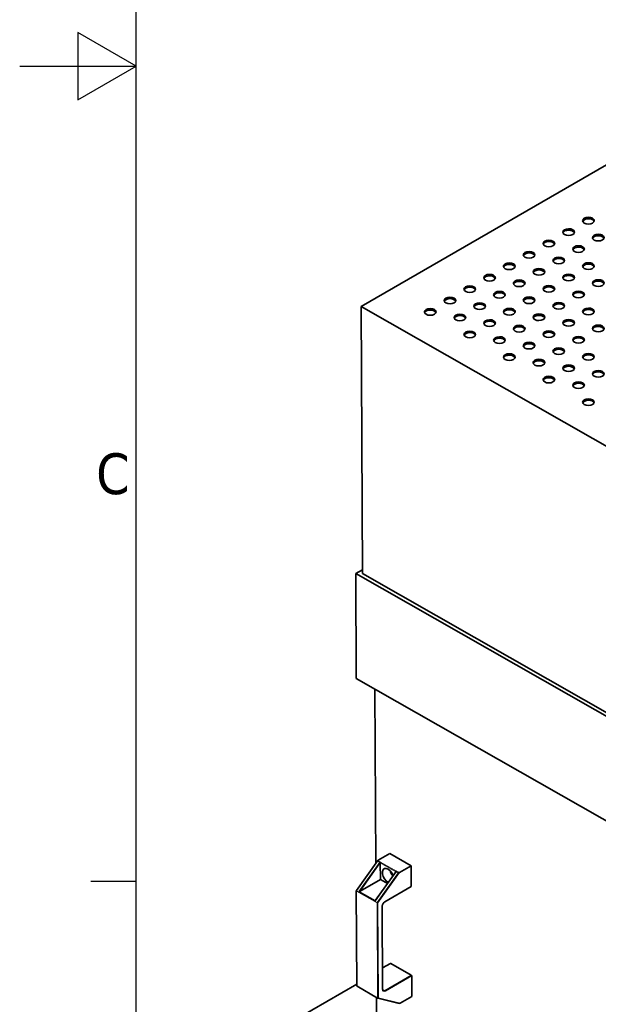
# Model space of a CAD drawing. Header units: millimetres. Extents: x 0 to 5940, y 0 to 4200.
# Tile 4 of 19: x 0 to 497, y 1294 to 2140. Entities that reach past the tile are written whole.
import ezdxf

# ---------------------------------------------------------------- set-up
doc = ezdxf.new("R2010")
doc.units = ezdxf.units.MM
doc.header["$LTSCALE"] = 10
doc.layers.get('0').update_dxf_attribs({"lineweight": 25})
for name, color, linetype, lineweight in [('Geometria schizzo (ISO)', 7, 'Continuous', 25), ('Simbolo (ISO)', 7, 'Continuous', 25), ('Spigoli visibili(ISO)', 7, 'Continuous', 35)]:
    doc.layers.add(name, color=color, linetype=linetype, lineweight=lineweight)
doc.layers.add('Spigoli tangenti visibili(ISO)', color=7, linetype='Continuous', lineweight=15, true_color=0x00803f)
doc.styles.add('Testo nota (ISO)', font='tahoma.ttf')

# ---------------------------------------------------------------- blocks, each defined once
blk = doc.blocks.new('Bordi Bordo di default')
at = {"layer": 'Geometria schizzo (ISO)'}
blk.add_line((10, 140), (6.1, 140), dxfattribs=at)
at = {"layer": 'Geometria schizzo (ISO)', "flags": 128}
for points in [[(10, 10), (10, 410), (584, 410), (584, 10), (10, 10)], [(0, 210), (10, 210), (5, 212.887), (5, 207.113), (10, 210)]]:
    blk.add_lwpolyline(points, dxfattribs=at)
at = {"layer": 'Simbolo (ISO)', "insert": (6.559, 173.188), "char_height": 3.5, "attachment_point": 7, "style": 'Testo nota (ISO)'}
blk.add_mtext('C', dxfattribs=at)

msp = doc.modelspace()

# ---------------------------------------------------------------- linework, layer by layer
at = {"layer": 'Spigoli tangenti visibili(ISO)'}
for p, q in [((289.182, 1391.993), (307.343, 1417.547)), ((309.111, 1416.539), (291.205, 1391.343)), ((292.26, 1391.622), (309.467, 1415.834)), ((309.461, 1415.931), (322.866, 1408.281)), ((323.286, 1408.855), (309.786, 1416.56)), ((305.347, 1383.272), (323.253, 1408.468)), ((325.021, 1407.459), (306.86, 1381.905)), ((307.42, 1381.487), (325.984, 1407.61)), ((336.069, 1395.776), (313.441, 1382.712)), ((289.442, 1310.111), (289.035, 1391.573)), ((289.035, 1391.573), (306.713, 1381.485)), ((306.86, 1381.905), (289.182, 1391.993)), ((291.205, 1391.343), (305.347, 1383.272)), ((305.347, 1383.584), (291.615, 1391.42)), ((306.713, 1381.485), (307.119, 1300.023)), ((307.826, 1300.026), (307.42, 1381.487)), ((310.981, 1378.417), (311.336, 1307.178)), ((311.393, 1325.447), (318.42, 1329.504)), ((336.097, 1319.416), (313.47, 1306.352)), ((313.826, 1305.741), (336.453, 1318.805)), ((307.119, 1300.023), (289.442, 1310.111)), ((313.47, 1306.352), (311.482, 1307.487)), ((326.544, 1295.428), (307.826, 1300.026))]:
    msp.add_line(p, q, dxfattribs=at)
for centre, major_axis, ratio, start_param, end_param in [((289.389, 1391.777), (-0.5, -0.002), 0.5740034, 0, 0.7825247), ((289.389, 1391.777), (-0.408, 0.29), 0.1376384, 5.3388204, 6.2831853), ((289.389, 1391.777), (-0.248, -0.434), 0.5806779, 4.5425119, 5.4948802), ((307.066, 1381.689), (0.248, 0.434), 0.5806779, 1.4009193, 2.3532876), ((307.066, 1381.689), (-0.5, -0.002), 0.5740034, 0.7825247, 2.353321), ((307.066, 1381.689), (-0.408, 0.29), 0.1376384, 3.7680241, 5.3388204), ((313.456, 1379.846), (-1.735, -3.04), 0.5806779, 3.9240839, 5.4948802), ((310.627, 1378.619), (0.5, 0.002), 0.5740034, 5.4949137, 6.2831853), ((313.088, 1382.914), (0.25, -0.433), 0.5773503, 0, 0.7911784), ((289.795, 1310.315), (-0.5, -0.002), 0.5740034, 0, 0.7825247), ((289.795, 1310.315), (-0.248, -0.434), 0.5806779, 5.4948802, 6.2831853), ((310.983, 1307.38), (0.5, 0.002), 0.5740034, 5.4949137, 6.2831853), ((313.811, 1308.607), (-1.735, -3.04), 0.5806779, 5.4948802, 7.0656766), ((313.458, 1308.809), (-1.487, -2.606), 0.5806779, 0, 0.7824913), ((313.472, 1305.943), (0.25, -0.433), 0.5773503, 0.7911784, 2.3619748), ((307.473, 1300.227), (0.5, 0.002), 0.5740034, 3.9241173, 5.4949137), ((307.473, 1300.227), (-0.248, -0.434), 0.5806779, 5.4948802, 6.2831853), ((307.473, 1300.227), (-0.119, -0.486), 0.8032011, 0, 1.3456848)]:
    msp.add_ellipse(centre, major_axis=major_axis, ratio=ratio, start_param=start_param, end_param=end_param, dxfattribs=at)
at = {"layer": 'Spigoli visibili(ISO)'}
for p, q in [((292.966, 1893.629), (711.574, 2135.312)), ((711.567, 1654.744), (292.966, 1893.629)), ((292.966, 1893.629), (294.111, 1664.353)), ((294.095, 1667.591), (288.454, 1664.334)), ((288.454, 1664.334), (712.711, 1422.221)), ((288.904, 1574.261), (288.454, 1664.334)), ((712.711, 1425.468), (294.111, 1664.353)), ((713.161, 1332.148), (288.904, 1574.261)), ((304.905, 1565.13), (305.652, 1415.524)), ((317.596, 1423.873), (307.6, 1418.101)), ((317.596, 1423.873), (335.981, 1413.381)), ((307.309, 1417.857), (288.981, 1392.067)), ((307.343, 1417.547), (309.111, 1416.539)), ((309.538, 1401.598), (309.467, 1415.834)), ((335.981, 1413.381), (325.984, 1407.61)), ((336.069, 1395.776), (335.981, 1413.381)), ((323.064, 1408.559), (305.405, 1383.711)), ((323.219, 1408.777), (323.176, 1408.716)), ((323.253, 1408.468), (325.021, 1407.459)), ((292.26, 1391.622), (309.538, 1401.598)), ((315.641, 1398.115), (309.538, 1401.598)), ((313.338, 1382.481), (335.965, 1395.545)), ((288.889, 1391.775), (289.296, 1310.313)), ((311.483, 1307.382), (311.127, 1378.622)), ((318.172, 1329.528), (311.392, 1325.613)), ((318.42, 1329.504), (336.097, 1319.416)), ((196.438, 1258.114), (289.288, 1311.722)), ((336.541, 1301.2), (336.453, 1318.805)), ((289.548, 1309.881), (307.225, 1299.793)), ((306.227, 1300.363), (306.947, 1156.011)), ((307.354, 1299.742), (325.675, 1295.242)), ((326.544, 1295.428), (336.541, 1301.2))]:
    msp.add_line(p, q, dxfattribs=at)
for centre, start, end in [((289.389, 1391.777), 144.599529, 180.28599), ((289.795, 1310.315), 180.28599, 240.287647), ((307.473, 1300.227), 240.287647, 256.200504)]:
    msp.add_arc(centre, 0.5, start, end, dxfattribs=at)
for centre in [(488.127, 1967.34), (471.157, 1957.542), (496.612, 1952.757), (454.186, 1947.745), (479.642, 1942.959), (437.216, 1937.947), (420.245, 1928.149), (462.671, 1933.161), (488.127, 1928.375), (403.275, 1918.351), (445.701, 1923.363), (471.156, 1918.578), (386.304, 1908.553), (428.73, 1913.565), (454.186, 1908.78), (496.612, 1913.792), (411.76, 1903.767), (479.641, 1903.994), (369.333, 1898.755), (394.789, 1893.969), (437.215, 1898.982), (462.671, 1894.196), (352.363, 1888.957), (377.818, 1884.171), (420.245, 1889.184), (445.7, 1884.398), (488.126, 1889.411), (403.274, 1879.386), (428.73, 1874.6), (471.156, 1879.613), (496.611, 1874.827), (386.303, 1869.588), (454.185, 1869.815), (411.759, 1864.802), (437.215, 1860.017), (479.641, 1865.029), (420.244, 1850.219), (462.67, 1855.231), (488.126, 1850.446), (445.7, 1845.433), (471.155, 1840.648), (496.611, 1835.862), (454.185, 1830.85), (479.64, 1826.064), (488.125, 1811.481)]:
    msp.add_ellipse(centre, major_axis=(-5, -0.025), ratio=0.5740034, dxfattribs=at)
for centre, major_axis, ratio, start_param, end_param in [((488.134, 1966.112), (5, 0.025), 0.5740034, 0.2156523, 2.9259403), ((471.163, 1956.314), (5, 0.025), 0.5740034, 0.2156523, 2.9259403), ((496.619, 1951.529), (5, 0.025), 0.5740034, 0.2156523, 2.9259403), ((454.192, 1946.516), (5, 0.025), 0.5740034, 0.2156523, 2.9259403), ((437.222, 1936.718), (5, 0.025), 0.5740034, 0.2156523, 2.9259403), ((479.648, 1941.731), (5, 0.025), 0.5740034, 0.2156523, 2.9259403), ((420.251, 1926.92), (5, 0.025), 0.5740034, 0.2156523, 2.9259403), ((462.677, 1931.933), (5, 0.025), 0.5740034, 0.2156523, 2.9259403), ((488.133, 1927.147), (5, 0.025), 0.5740034, 0.2156523, 2.9259403), ((403.281, 1917.122), (5, 0.025), 0.5740034, 0.2156523, 2.9259403), ((445.707, 1922.135), (5, 0.025), 0.5740034, 0.2156523, 2.9259403), ((471.162, 1917.349), (5, 0.025), 0.5740034, 0.2156523, 2.9259403), ((428.736, 1912.337), (5, 0.025), 0.5740034, 0.2156523, 2.9259403), ((496.618, 1912.564), (5, 0.025), 0.5740034, 0.2156523, 2.9259403), ((386.31, 1907.324), (5, 0.025), 0.5740034, 0.2156523, 2.9259403), ((411.766, 1902.539), (5, 0.025), 0.5740034, 0.2156523, 2.9259403), ((454.192, 1907.551), (5, 0.025), 0.5740034, 0.2156523, 2.9259403), ((479.647, 1902.766), (5, 0.025), 0.5740034, 0.2156523, 2.9259403), ((369.34, 1897.526), (5, 0.025), 0.5740034, 0.2156523, 2.9259403), ((394.795, 1892.741), (5, 0.025), 0.5740034, 0.2156523, 2.9259403), ((437.221, 1897.753), (5, 0.025), 0.5740034, 0.2156523, 2.9259403), ((462.677, 1892.968), (5, 0.025), 0.5740034, 0.2156523, 2.9259403), ((352.369, 1887.729), (5, 0.025), 0.5740034, 0.2156523, 2.9259403), ((377.825, 1882.943), (5, 0.025), 0.5740034, 0.2156523, 2.9259403), ((420.251, 1887.955), (5, 0.025), 0.5740034, 0.2156523, 2.9259403), ((445.706, 1883.17), (5, 0.025), 0.5740034, 0.2156523, 2.9259403), ((488.132, 1888.182), (5, 0.025), 0.5740034, 0.2156523, 2.9259403), ((403.28, 1878.157), (5, 0.025), 0.5740034, 0.2156523, 2.9259403), ((471.162, 1878.384), (5, 0.025), 0.5740034, 0.2156523, 2.9259403), ((386.31, 1868.359), (5, 0.025), 0.5740034, 0.2156523, 2.9259403), ((428.736, 1873.372), (5, 0.025), 0.5740034, 0.2156523, 2.9259403), ((454.191, 1868.586), (5, 0.025), 0.5740034, 0.2156523, 2.9259403), ((496.617, 1873.599), (5, 0.025), 0.5740034, 0.2156523, 2.9259403), ((411.765, 1863.574), (5, 0.025), 0.5740034, 0.2156523, 2.9259403), ((437.221, 1858.788), (5, 0.025), 0.5740034, 0.2156523, 2.9259403), ((479.647, 1863.801), (5, 0.025), 0.5740034, 0.2156523, 2.9259403), ((420.25, 1848.99), (5, 0.025), 0.5740034, 0.2156523, 2.9259403), ((462.676, 1854.003), (5, 0.025), 0.5740034, 0.2156523, 2.9259403), ((488.132, 1849.217), (5, 0.025), 0.5740034, 0.2156523, 2.9259403), ((445.706, 1844.205), (5, 0.025), 0.5740034, 0.2156523, 2.9259403), ((471.161, 1839.419), (5, 0.025), 0.5740034, 0.2156523, 2.9259403), ((496.617, 1834.634), (5, 0.025), 0.5740034, 0.2156523, 2.9259403), ((454.191, 1829.621), (5, 0.025), 0.5740034, 0.2156523, 2.9259403), ((479.646, 1824.836), (5, 0.025), 0.5740034, 0.2156523, 2.9259403), ((488.131, 1810.252), (5, 0.025), 0.5740034, 0.2156523, 2.9259403), ((307.953, 1417.899), (-0.695, -0.259), 0.4498604, 5.0720157, 6.642812), ((309.721, 1416.891), (-0.695, -0.259), 0.4498604, 0.3596267, 1.4967077), ((309.114, 1416.036), (0.197, -0.53), 0.553243, 0.9860581, 1.1723428), ((316.221, 1404.724), (-3.5, 6.062), 0.5773503, 4.4358007, 8.6474013), ((322.585, 1408.399), (3.5, -6.062), 0.5773503, 4.2828007, 5.0160059), ((323.863, 1408.82), (-0.695, -0.259), 0.4498604, 5.505731, 6.642812), ((325.631, 1407.811), (-0.695, -0.259), 0.4498604, 0.3596267, 1.930423), ((335.715, 1395.978), (0.25, -0.433), 0.5773503, 0, 0.7911784), ((291.412, 1391.128), (-0.671, -0.148), 0.3808053, 4.3222382, 4.9406662), ((291.907, 1391.824), (-0.695, -0.259), 0.4498604, 0.9780547, 1.930423), ((305.554, 1383.057), (-0.142, 0.642), 0.2566171, 0.5542141, 1.1726421), ((306.049, 1383.753), (-0.695, -0.259), 0.4498604, 5.6984471, 6.024384), ((318.422, 1329.095), (-0.25, 0.433), 0.5773503, 5.5035674, 6.2831853), ((336.099, 1319.007), (-0.25, 0.433), 0.5773503, 3.9327711, 5.5035674), ((326.191, 1295.63), (-0.695, -0.259), 0.4498604, 0.5847382, 1.930423)]:
    msp.add_ellipse(centre, major_axis=major_axis, ratio=ratio, start_param=start_param, end_param=end_param, dxfattribs=at)
for points, knots in [([(309.461, 1415.931), (309.458, 1415.949), (309.456, 1415.968), (309.452, 1416.033), (309.451, 1416.081), (309.458, 1416.169), (309.466, 1416.217), (309.495, 1416.309), (309.516, 1416.352), (309.567, 1416.424), (309.601, 1416.458), (309.676, 1416.512), (309.717, 1416.534), (309.765, 1416.553), (309.775, 1416.556), (309.786, 1416.56)], [0.352841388, 0.352841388, 0.352841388, 0.352841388, 0.35870248, 0.35870248, 0.372256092, 0.372256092, 0.385610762, 0.385610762, 0.398965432, 0.398965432, 0.412320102, 0.412320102, 0.425674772, 0.425674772, 0.429044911, 0.429044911, 0.429044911, 0.429044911]), ([(323.175, 1408.716), (323.157, 1408.691), (323.139, 1408.664), (323.103, 1408.613), (323.083, 1408.586), (323.064, 1408.559)], [0.123520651, 0.123520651, 0.123520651, 0.123520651, 0.132988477, 0.132988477, 0.142456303, 0.142456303, 0.142456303, 0.142456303]), ([(313.338, 1382.481), (313.133, 1382.363), (312.921, 1382.205), (312.505, 1381.819), (312.302, 1381.591), (311.929, 1381.084), (311.759, 1380.806), (311.475, 1380.23), (311.36, 1379.934), (311.198, 1379.358), (311.149, 1379.078), (311.129, 1378.754), (311.127, 1378.687), (311.127, 1378.622)], [1.5707963, 1.5707963, 1.5707963, 1.5707963, 1.8633577, 1.8633577, 2.1604884, 2.1604884, 2.4613873, 2.4613873, 2.7628404, 2.7628404, 3.0614316, 3.0614316, 3.1415927, 3.1415927, 3.1415927, 3.1415927]), ([(311.483, 1307.382), (311.484, 1307.255), (311.493, 1307.134), (311.527, 1306.914), (311.552, 1306.813), (311.613, 1306.634), (311.65, 1306.556), (311.73, 1306.421), (311.774, 1306.365), (311.868, 1306.271), (311.917, 1306.234), (311.971, 1306.203)], [3.14159265, 3.14159265, 3.14159265, 3.14159265, 3.29925367, 3.29925367, 3.45691468, 3.45691468, 3.61457569, 3.61457569, 3.7722367, 3.7722367, 3.92989771, 3.92989771, 3.92989771, 3.92989771])]:
    msp.add_open_spline(points, degree=3, knots=knots, dxfattribs=at)

# ---------------------------------------------------------------- block references
at = {"xscale": 10, "yscale": 10, "zscale": 10}
msp.add_blockref('Bordi Bordo di default', (0, 0), dxfattribs=at)

doc.saveas('drawing.dxf')
